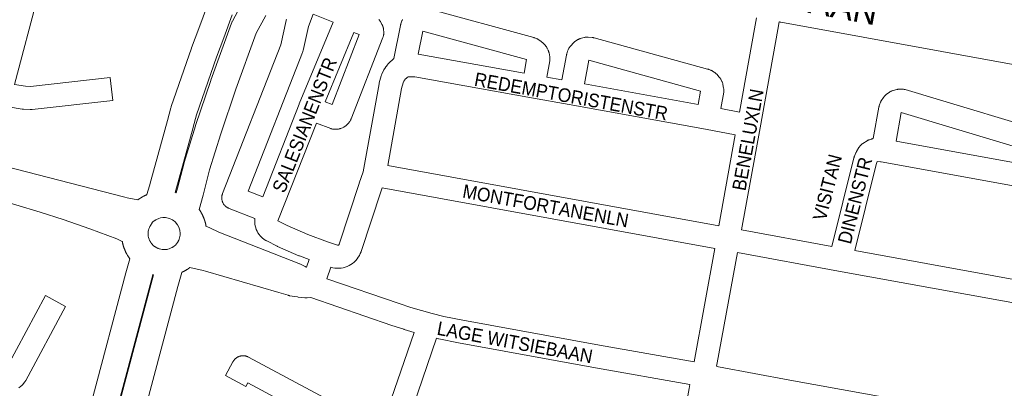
# Model space of a CAD drawing. Header units: metres. Extents: x 123819 to 142731, y 393440 to 405763.
# Tile 123 of 256: x 131279 to 131835, y 398484 to 398692. Entities that reach past the tile are written whole.
import ezdxf
from ezdxf.enums import TextEntityAlignment as Align

# ---------------------------------------------------------------- set-up
doc = ezdxf.new("R2010")
doc.units = ezdxf.units.M
doc.header["$MEASUREMENT"] = 0
for name, color, linetype, lineweight in [('gs-anno-wegen algemeen tekst', 7, 'Continuous', 0), ('gs-knt-aanvullende hoofdweg', 7, 'Continuous', 0), ('gs-knt-hoofdweg', 7, 'Continuous', 0), ('gs-knt-wegen algemeen', 7, 'Continuous', 0)]:
    doc.layers.add(name, color=color, linetype=linetype, lineweight=lineweight)
doc.styles.add('Style-Arial', font='arial.ttf')

msp = doc.modelspace()

# ---------------------------------------------------------------- linework, layer by layer
at = {"layer": 'gs-knt-aanvullende hoofdweg', "color": 7, "linetype": 'Continuous', "flags": 128}
for points in [[(131345.27, 398590.36), (131345.52, 398590.55), (131347.94, 398592.09), (131348.61, 398592.45), (131348.69, 398592.49), (131348.87, 398592.58), (131348.98, 398592.64), (131349.17, 398592.74), (131349.2, 398592.76), (131349.38, 398592.85), (131349.5, 398592.91), (131349.68, 398593), (131349.79, 398593.05), (131349.97, 398593.14), (131350.02, 398593.16), (131350.21, 398593.25), (131350.32, 398593.3), (131350.51, 398593.38), (131351.9, 398598.4), (131352.68, 398601.19), (131362.17, 398635.31), (131364.03, 398642.58), (131364.11, 398642.88), (131364.21, 398643.18), (131375.67, 398676.25), (131375.74, 398676.46), (131379.89, 398687.35), (131384.74, 398700.6)], [(131398.73, 398695.13), (131393.97, 398682.14), (131393.94, 398682.05), (131389.82, 398671.22), (131378.5, 398638.56), (131376.7, 398631.52), (131376.66, 398631.37), (131367.15, 398597.16), (131366.44, 398594.61), (131366.89, 398594.49), (131366.9, 398594.49), (131366.9, 398594.49), (131367.04, 398594.45), (131367.71, 398597), (131371.48, 398611.3), (131371.56, 398611.61), (131377.99, 398632.4), (131378.05, 398632.59), (131386.66, 398658.03), (131386.71, 398658.17), (131398.36, 398690.44), (131398.47, 398690.71), (131398.5, 398690.8), (131398.58, 398690.97), (131398.66, 398691.15), (131398.7, 398691.24), (131398.84, 398691.49), (131404.81, 398702.4)], [(131417.73, 398694.74), (131412.29, 398684.79), (131400.86, 398653.14), (131392.31, 398627.87), (131385.96, 398607.33), (131382.24, 398593.17), (131380.08, 398584.98), (131380.13, 398584.91), (131380.25, 398584.74), (131380.27, 398584.7), (131380.39, 398584.52), (131380.43, 398584.46), (131380.45, 398584.42), (131380.55, 398584.28), (131380.61, 398584.17), (131380.72, 398583.99), (131380.77, 398583.93), (131380.87, 398583.75), (131380.92, 398583.68), (131381.02, 398583.5), (131381.09, 398583.39), (131381.19, 398583.21), (131381.21, 398583.16), (131381.32, 398582.98), (131381.37, 398582.88), (131381.47, 398582.7), (131381.53, 398582.59), (131381.63, 398582.4), (131381.65, 398582.36), (131381.74, 398582.17), (131381.79, 398582.07), (131381.89, 398581.88), (131381.93, 398581.78), (131382.02, 398581.59), (131382.04, 398581.55), (131382.13, 398581.36), (131382.19, 398581.23), (131382.28, 398581.04), (131382.3, 398581), (131382.38, 398580.8), (131382.41, 398580.72), (131382.43, 398580.69), (131382.51, 398580.49), (131382.53, 398580.43), (131382.61, 398580.24), (131382.65, 398580.13), (131382.73, 398579.94), (131382.76, 398579.86), (131382.83, 398579.67), (131382.87, 398579.55), (131382.94, 398579.35), (131382.97, 398579.29), (131383.03, 398579.09), (131383.07, 398579), (131383.13, 398578.8), (131383.16, 398578.71), (131383.22, 398578.51), (131383.25, 398578.41), (131383.31, 398578.21), (131383.34, 398578.14), (131383.39, 398577.94), (131383.42, 398577.86), (131383.47, 398577.66), (131383.5, 398577.55), (131383.55, 398577.35), (131383.58, 398577.25), (131383.63, 398577.05), (131383.65, 398576.97), (131383.7, 398576.77), (131383.72, 398576.66), (131383.76, 398576.46), (131383.77, 398576.43), (131383.79, 398576.35), (131383.83, 398576.15), (131383.85, 398576.07), (131383.89, 398575.87), (131383.9, 398575.8), (131383.94, 398575.6), (131383.94, 398575.6)], [(131359.1, 398562.35), (131359.88, 398562.29), (131360.68, 398562.29), (131361.39, 398562.35), (131361.46, 398562.36), (131361.48, 398562.36), (131361.9, 398562.43), (131362.28, 398562.51), (131362.34, 398562.52), (131363.06, 398562.73), (131363.84, 398563.03), (131364.58, 398563.38), (131364.59, 398563.39), (131364.66, 398563.43), (131364.68, 398563.44), (131364.99, 398563.62), (131365.07, 398563.68), (131365.17, 398563.74), (131365.28, 398563.81), (131365.37, 398563.87), (131365.45, 398563.93), (131365.54, 398563.99), (131365.63, 398564.06), (131365.74, 398564.14), (131365.82, 398564.2), (131365.93, 398564.29), (131366, 398564.35), (131366.04, 398564.38), (131366.63, 398564.86), (131367.21, 398565.55), (131367.28, 398565.64), (131367.35, 398565.73), (131367.42, 398565.82), (131367.49, 398565.91), (131367.56, 398566), (131367.62, 398566.09), (131367.69, 398566.19), (131367.76, 398566.29), (131367.81, 398566.37), (131367.88, 398566.48), (131367.94, 398566.57), (131367.99, 398566.66), (131368.05, 398566.76), (131368.11, 398566.86), (131368.17, 398566.97), (131368.23, 398567.07), (131368.28, 398567.17), (131368.33, 398567.26), (131368.37, 398567.36), (131368.43, 398567.47), (131368.47, 398567.57), (131368.49, 398567.6), (131368.73, 398568.2), (131368.97, 398568.96), (131369.14, 398569.73), (131369.25, 398570.52), (131369.26, 398570.66), (131369.28, 398571.43), (131369.06, 398573.24), (131368.54, 398574.89), (131367.77, 398576.33), (131366.55, 398577.95), (131365.57, 398578.67), (131365.47, 398578.74), (131365.38, 398578.8), (131365.29, 398578.86), (131365.19, 398578.93), (131365.1, 398578.99), (131365, 398579.05), (131364.98, 398579.06), (131364.58, 398579.29), (131363.59, 398579.75), (131362.56, 398580.1), (131361.73, 398580.28), (131360.92, 398580.38), (131360.89, 398580.38), (131360.17, 398580.41), (131360.13, 398580.41), (131360.01, 398580.41), (131359.89, 398580.4), (131359.78, 398580.4), (131359.66, 398580.39), (131359.56, 398580.39), (131359.53, 398580.38), (131359.51, 398580.38), (131358.25, 398580.21), (131358.13, 398580.17), (131357.16, 398579.86), (131355.99, 398579.35), (131355.62, 398579.15), (131355.57, 398579.12), (131355.48, 398579.07), (131355.38, 398579.01), (131355.27, 398578.94), (131355.18, 398578.88), (131353.89, 398578), (131353.73, 398577.88), (131352.24, 398575.63), (131352.23, 398575.63), (131351.88, 398574.88), (131351.59, 398574.1), (131351.38, 398573.33), (131351.37, 398573.27), (131351.36, 398573.25), (131351.26, 398572.67), (131351.19, 398570.58), (131351.27, 398569.94), (131351.27, 398569.93), (131351.27, 398569.93), (131351.45, 398569.07), (131351.71, 398568.23), (131352.04, 398567.43), (131352.05, 398567.42), (131352.06, 398567.39), (131352.36, 398566.84), (131352.38, 398566.8), (131352.45, 398566.69), (131352.51, 398566.58), (131352.57, 398566.48), (131352.63, 398566.4), (131352.68, 398566.31), (131352.75, 398566.2), (131352.82, 398566.12), (131352.89, 398566.02), (131352.95, 398565.93), (131353.02, 398565.84), (131353.09, 398565.75), (131353.16, 398565.65), (131353.23, 398565.57), (131353.3, 398565.49), (131353.38, 398565.39), (131353.45, 398565.31), (131354.11, 398564.6), (131354.8, 398564.07), (131354.89, 398564.01), (131354.98, 398563.95), (131355.07, 398563.88), (131355.16, 398563.82), (131355.26, 398563.76), (131355.37, 398563.69), (131355.45, 398563.63), (131355.55, 398563.57), (131355.66, 398563.51), (131355.75, 398563.46), (131355.84, 398563.4), (131355.94, 398563.35), (131356.06, 398563.29), (131356.15, 398563.24), (131356.25, 398563.19), (131356.36, 398563.14), (131356.46, 398563.09), (131356.57, 398563.04), (131356.66, 398563), (131356.76, 398562.96), (131356.88, 398562.91), (131356.98, 398562.87), (131357.09, 398562.83), (131357.41, 398562.72), (131357.54, 398562.68), (131357.61, 398562.66), (131357.63, 398562.65), (131358.31, 398562.48), (131359.09, 398562.35), (131359.09, 398562.35), (131359.1, 398562.35)], [(131260.74, 398256.41), (131338.64, 398549.11), (131340.77, 398557.11), (131340.46, 398557.57), (131340.4, 398557.67), (131340.34, 398557.75), (131340.22, 398557.92), (131340.19, 398557.97), (131340.08, 398558.14), (131339.99, 398558.27), (131339.88, 398558.45), (131339.85, 398558.5), (131339.52, 398559.02), (131339.28, 398559.45), (131339.22, 398559.55), (131339.12, 398559.73), (131339.08, 398559.8), (131338.98, 398559.98), (131338.94, 398560.07), (131338.84, 398560.25), (131338.8, 398560.34), (131338.7, 398560.53), (131338.66, 398560.61), (131338.57, 398560.8), (131338.53, 398560.87), (131338.46, 398561.02), (131338.45, 398561.04), (131338.44, 398561.06), (131338.39, 398561.18), (131338.3, 398561.37), (131338.27, 398561.43), (131338.19, 398561.62), (131338.14, 398561.72), (131338.06, 398561.91), (131338.03, 398561.98), (131337.95, 398562.18), (131337.92, 398562.26), (131337.84, 398562.46), (131337.8, 398562.55), (131337.73, 398562.75), (131337.7, 398562.82), (131337.62, 398563.02), (131337.58, 398563.12), (131337.51, 398563.32), (131337.49, 398563.39), (131337.42, 398563.59), (131337.39, 398563.67), (131337.33, 398563.86), (131337.29, 398563.97), (131337.23, 398564.17), (131337.2, 398564.27), (131337.14, 398564.47), (131337.12, 398564.55), (131337.06, 398564.75), (131337.03, 398564.85), (131336.97, 398565.06), (131336.95, 398565.13), (131336.9, 398565.33), (131336.87, 398565.44), (131336.82, 398565.64), (131336.81, 398565.71), (131336.76, 398565.92), (131336.73, 398566.02), (131336.69, 398566.22), (131336.67, 398566.3), (131336.63, 398566.5), (131336.61, 398566.61), (131336.57, 398566.78)], [(131273.39, 398244.33), (131273.44, 398244.32), (131275.55, 398252.25), (131353.51, 398545.2), (131354.26, 398548), (131353.91, 398548.1), (131353.15, 398545.24), (131275.25, 398252.54), (131273.09, 398244.41), (131273.32, 398244.35), (131273.38, 398244.33), (131273.39, 398244.33), (131273.39, 398244.33)], [(131374.81, 398552.15), (131373.82, 398551.43), (131373.17, 398551.02), (131373.06, 398550.95), (131372.88, 398550.84), (131372.81, 398550.8), (131372.63, 398550.69), (131372.56, 398550.65), (131372.38, 398550.55), (131372.3, 398550.5), (131372.12, 398550.39), (131372.11, 398550.39), (131372.04, 398550.34), (131371.98, 398550.31), (131371.84, 398550.24), (131371.77, 398550.2), (131371.59, 398550.1), (131371.5, 398550.05), (131371.31, 398549.96), (131371.21, 398549.91), (131371.03, 398549.81), (131370.96, 398549.78), (131370.77, 398549.68), (131370.7, 398549.65), (131370.51, 398549.56), (131370.41, 398549.51), (131370.22, 398549.42), (131370.17, 398549.4), (131368.03, 398541.34), (131290.06, 398248.39)]]:
    msp.add_lwpolyline(points, dxfattribs=at)
at = {"layer": 'gs-knt-hoofdweg', "color": 7, "linetype": 'Continuous', "flags": 128}
msp.add_lwpolyline([(132030.64, 398632.39), (131708.86, 398690.98), (131708.49, 398691.06), (131708.12, 398691.15), (131708.05, 398691.17)], dxfattribs=at)
at = {"layer": 'gs-knt-wegen algemeen', "color": 7, "linetype": 'Continuous', "flags": 128}
for points in [[(131289.06, 398706.43), (131275.65, 398655.66), (131281.75, 398654.68), (131284.65, 398654.52), (131329.77, 398659.58, -0.368322), (131329.78, 398659.57), (131331.23, 398646.65, -0.36832), (131331.23, 398646.64), (131285.56, 398641.52), (131285.29, 398641.49), (131285.02, 398641.48), (131284.75, 398641.48), (131284.48, 398641.49), (131280.7, 398641.69), (131280.47, 398641.71), (131280.24, 398641.74), (131280.02, 398641.77), (131272.31, 398643.01), (131263.87, 398611.07)], [(131271.2, 398495.63), (131293.05, 398536.32, -0.370003), (131293.06, 398536.33), (131304.51, 398530.18, -0.370004), (131304.52, 398530.17), (131282.02, 398488.26), (131281.87, 398487.99), (131281.7, 398487.73), (131281.52, 398487.47), (131281.34, 398487.23), (131280.36, 398486.02), (131280.16, 398485.79), (131279.94, 398485.56), (131279.72, 398485.35), (131279.49, 398485.15), (131279.25, 398484.95), (131279, 398484.77), (131278.11, 398484.15)], [(131478.76, 398448.69), (131407.48, 398486.89), (131406.41, 398484.89, -0.369964), (131406.4, 398484.89), (131394.94, 398491.03, -0.369963), (131394.93, 398491.04), (131399.08, 398498.78), (131399.23, 398499.05), (131399.4, 398499.31), (131399.57, 398499.56), (131399.76, 398499.81), (131399.96, 398500.04), (131400.18, 398500.27), (131400.4, 398500.49), (131400.63, 398500.69), (131400.87, 398500.88), (131401.12, 398501.07), (131401.38, 398501.24), (131401.65, 398501.39), (131401.93, 398501.54), (131402.21, 398501.67), (131402.49, 398501.79), (131402.79, 398501.89), (131403.08, 398501.98), (131403.38, 398502.05), (131403.69, 398502.12), (131403.99, 398502.16), (131404.3, 398502.19), (131404.61, 398502.21), (131404.92, 398502.21), (131405.23, 398502.2), (131405.54, 398502.17), (131405.85, 398502.13), (131406.15, 398502.08), (131406.45, 398502.01), (131406.75, 398501.92), (131407.04, 398501.82), (131407.33, 398501.71), (131407.61, 398501.58), (131407.89, 398501.44), (131483.04, 398461.17), (131501.69, 398515.46)]]:
    msp.add_lwpolyline(points, format="xyb", dxfattribs=at)
for points in [[(131508.34, 398698.9), (131569.19, 398682.24), (131569.41, 398682.18), (131569.62, 398682.11), (131569.84, 398682.03), (131570.97, 398681.59), (131571.26, 398681.47), (131571.54, 398681.34), (131571.81, 398681.19), (131572.07, 398681.04), (131572.33, 398680.87), (131572.58, 398680.68), (131574.31, 398679.36), (131574.54, 398679.17), (131574.76, 398678.97), (131574.98, 398678.77), (131575.18, 398678.55), (131575.37, 398678.32), (131575.56, 398678.09), (131576.21, 398677.21), (131576.39, 398676.97), (131576.55, 398676.72), (131576.7, 398676.46), (131576.84, 398676.2), (131577.32, 398675.21), (131577.44, 398674.95), (131577.56, 398674.67), (131577.66, 398674.39), (131577.74, 398674.11), (131577.82, 398673.82), (131577.88, 398673.53), (131578.28, 398671.39), (131578.33, 398671.1), (131578.36, 398670.81), (131578.38, 398670.52), (131578.39, 398670.23), (131578.39, 398669.94), (131578.37, 398669.64), (131578.34, 398669.35), (131578.29, 398669.06), (131576.67, 398659.85), (131585.19, 398658.31), (131587.72, 398672.29), (131587.76, 398672.5), (131587.81, 398672.71), (131587.87, 398672.92), (131588.19, 398674.07), (131588.29, 398674.37), (131588.39, 398674.66), (131588.51, 398674.95), (131588.65, 398675.23), (131589.15, 398676.2), (131589.29, 398676.47), (131589.44, 398676.72), (131589.6, 398676.97), (131589.78, 398677.21), (131589.96, 398677.44), (131590.16, 398677.66), (131591.63, 398679.27), (131591.84, 398679.48), (131592.06, 398679.69), (131592.28, 398679.88), (131592.52, 398680.07), (131592.76, 398680.24), (131593.01, 398680.4), (131593.94, 398680.97), (131594.2, 398681.12), (131594.46, 398681.26), (131594.73, 398681.39), (131595, 398681.5), (131595.28, 398681.6), (131595.56, 398681.69), (131597.66, 398682.29), (131597.95, 398682.37), (131598.24, 398682.43), (131598.53, 398682.48), (131598.83, 398682.51), (131599.12, 398682.53), (131599.42, 398682.54), (131599.72, 398682.54), (131600.01, 398682.52), (131602.18, 398682.33), (131602.48, 398682.3), (131602.77, 398682.25), (131603.07, 398682.19), (131603.35, 398682.12), (131667.55, 398664.42), (131667.76, 398664.36), (131667.96, 398664.29), (131668.16, 398664.22), (131669.28, 398663.79), (131669.56, 398663.67), (131669.84, 398663.54), (131670.11, 398663.39), (131670.38, 398663.23), (131671.31, 398662.65), (131671.56, 398662.49), (131671.8, 398662.32), (131672.03, 398662.13), (131672.26, 398661.93), (131672.47, 398661.73), (131672.68, 398661.51), (131674.14, 398659.9), (131674.34, 398659.67), (131674.52, 398659.44), (131674.69, 398659.2), (131674.86, 398658.95), (131675.01, 398658.69), (131675.14, 398658.43), (131675.63, 398657.45), (131675.76, 398657.18), (131675.88, 398656.91), (131675.98, 398656.63), (131676.07, 398656.35), (131676.14, 398656.06), (131676.2, 398655.77), (131676.61, 398653.63), (131676.66, 398653.34), (131676.7, 398653.05), (131676.72, 398652.76), (131676.73, 398652.46), (131676.73, 398652.17), (131676.71, 398651.88), (131676.68, 398651.59), (131676.64, 398651.3), (131675.05, 398642.05), (131685.53, 398639.98)], [(131440.68, 398552.25), (131442.17, 398556.62), (131436.69, 398558.67), (131436.51, 398558.74), (131436.33, 398558.82), (131424.4, 398564.11), (131424.13, 398564.24), (131418.29, 398567.16), (131418.04, 398567.29), (131417.8, 398567.43), (131416.81, 398568.04), (131416.57, 398568.19), (131416.33, 398568.36), (131416.11, 398568.53), (131415.31, 398569.24), (131414.57, 398570.01), (131413.9, 398570.85), (131413.3, 398571.73), (131412.78, 398572.67), (131412.34, 398573.65), (131411.99, 398574.65), (131411.72, 398575.69), (131411.55, 398576.75), (131411.46, 398577.81), (131411.46, 398578.88), (131411.56, 398579.94), (131396.96, 398585.57), (131396.68, 398585.69), (131396.39, 398585.83), (131396.12, 398585.97), (131395.85, 398586.13), (131395.59, 398586.3), (131395.34, 398586.48), (131395.1, 398586.68), (131394.87, 398586.89), (131394.65, 398587.1), (131394.43, 398587.33), (131394.23, 398587.57), (131394.04, 398587.81), (131393.87, 398588.07), (131393.7, 398588.33), (131393.55, 398588.61), (131393.41, 398588.88), (131393.29, 398589.17), (131393.18, 398589.46), (131393.08, 398589.75), (131393, 398590.05), (131392.93, 398590.36), (131392.87, 398590.66), (131392.83, 398590.97), (131392.81, 398591.28), (131392.8, 398591.59), (131392.8, 398591.9), (131392.82, 398592.21), (131392.86, 398592.52), (131392.9, 398592.83), (131392.97, 398593.13), (131393.05, 398593.43), (131393.14, 398593.73), (131393.25, 398594.02), (131426.19, 398678.14), (131429.17, 398691.86), (131429.24, 398692.11), (131429.31, 398692.37), (131429.39, 398692.62)], [(131407.75, 398595.36), (131415.98, 398592.19), (131436.61, 398644.66), (131436.65, 398644.77), (131455.76, 398690.98), (131444.53, 398695.52), (131441.78, 398688.57), (131438.8, 398674.86), (131438.74, 398674.61), (131438.67, 398674.36), (131438.59, 398674.12), (131438.5, 398673.87), (131407.75, 398595.36)], [(131481.6, 398692.54), (131481.81, 398692.31), (131482.01, 398692.07), (131482.19, 398691.82), (131482.37, 398691.56), (131482.53, 398691.29), (131483.41, 398689.75), (131483.55, 398689.49), (131483.68, 398689.23), (131483.79, 398688.96), (131483.9, 398688.69), (131483.99, 398688.42), (131484.07, 398688.14), (131484.14, 398687.85), (131484.19, 398687.57), (131484.23, 398687.28), (131484.26, 398686.99), (131484.39, 398685.22), (131484.4, 398684.93), (131484.4, 398684.64), (131484.39, 398684.35), (131484.37, 398684.06), (131484.33, 398683.77), (131484.28, 398683.49), (131484.22, 398683.2), (131484.15, 398682.92), (131484.06, 398682.65), (131483.96, 398682.37), (131465.99, 398636.36), (131465.87, 398636.07), (131465.74, 398635.8), (131465.59, 398635.53), (131465.18, 398634.8), (131465.04, 398634.55), (131464.88, 398634.31), (131464.71, 398634.08), (131464.53, 398633.85), (131464.34, 398633.63), (131464.14, 398633.42), (131463.6, 398632.87), (131463.37, 398632.65), (131463.13, 398632.44), (131462.88, 398632.25), (131462.62, 398632.06), (131462.36, 398631.89), (131462.08, 398631.74), (131461.8, 398631.59), (131461.51, 398631.46), (131460.1, 398630.86), (131459.81, 398630.75), (131459.51, 398630.64), (131459.21, 398630.56), (131458.9, 398630.48), (131458.59, 398630.43), (131458.27, 398630.38), (131457.96, 398630.36), (131457.64, 398630.35), (131456.87, 398630.34), (131456.56, 398630.34), (131456.25, 398630.36), (131455.94, 398630.39), (131455.64, 398630.44), (131455.34, 398630.5), (131455.04, 398630.58), (131454.74, 398630.67), (131454.45, 398630.77), (131446.36, 398633.88), (131424.61, 398578.56), (131429.81, 398575.95), (131441.43, 398570.8), (131452.52, 398566.64), (131458.22, 398564.78), (131458.29, 398564.77), (131458.37, 398564.76), (131458.44, 398564.75), (131458.52, 398564.75), (131458.59, 398564.76), (131458.67, 398564.78), (131458.74, 398564.8), (131458.81, 398564.83), (131458.88, 398564.86), (131458.94, 398564.9), (131459, 398564.95), (131459.06, 398565), (131459.11, 398565.05), (131459.15, 398565.11), (131459.19, 398565.18), (131459.23, 398565.24), (131459.26, 398565.31), (131470.54, 398599.73), (131470.57, 398599.82), (131472.77, 398606.21), (131481.76, 398656.11), (131481.83, 398656.42), (131481.91, 398656.73), (131483.03, 398660.7), (131483.11, 398660.95), (131483.2, 398661.21), (131483.3, 398661.46), (131483.41, 398661.7), (131484.2, 398663.38), (131484.34, 398663.65), (131484.49, 398663.92), (131485.31, 398665.3), (131485.44, 398665.52), (131485.58, 398665.73), (131485.73, 398665.93), (131486.47, 398666.9), (131486.66, 398667.13), (131486.85, 398667.35), (131487.06, 398667.56), (131488.28, 398668.78), (131488.5, 398668.99), (131488.74, 398669.19), (131490.16, 398670.36)], [(131490.16, 398670.36), (131493.83, 398689.05), (131493.88, 398689.28), (131493.94, 398689.52), (131494.01, 398689.75), (131494.09, 398689.98), (131494.69, 398691.68), (131494.81, 398691.97), (131494.93, 398692.26), (131495.07, 398692.54)], [(131685.53, 398639.98), (131694.47, 398689.25), (131695.24, 398693.52)], [(131503.93, 398672.92), (131563.85, 398662.15), (131565.21, 398669.84), (131506.49, 398685.91), (131503.93, 398672.92)], [(131708.05, 398691.17), (131707.28, 398686.92), (131697.17, 398631.16), (131686.68, 398573.41)], [(131451.23, 398645.96), (131455.17, 398644.44), (131470.59, 398683.93), (131467.43, 398685.14), (131451.23, 398645.96)], [(131598, 398656), (131662.25, 398644.45), (131663.55, 398652.02), (131600.47, 398669.41), (131600.47, 398669.41), (131600.46, 398669.41), (131600.43, 398669.41), (131598, 398656)], [(131498.18, 398659.98), (131497.84, 398659.82), (131497.23, 398659.32), (131496.55, 398658.64), (131496.31, 398658.33), (131495.84, 398657.53), (131495.41, 398656.62), (131494.52, 398653.49), (131486.65, 398609.8)], [(131683.21, 398627.17), (131666.36, 398630.49), (131589.28, 398644.34), (131567.97, 398648.18), (131501.99, 398660.04), (131499.17, 398660.05), (131498.18, 398659.98)], [(131498.18, 398659.98), (131498.18, 398659.98)], [(131498.18, 398659.98), (131498.18, 398659.98)], [(131761.15, 398625.11), (131764.39, 398642.85), (131764.43, 398643.08), (131764.49, 398643.32), (131764.55, 398643.55), (131764.93, 398644.81), (131765.03, 398645.11), (131765.15, 398645.41), (131765.27, 398645.7), (131765.41, 398645.99), (131765.57, 398646.26), (131765.74, 398646.53), (131766.94, 398648.35), (131767.11, 398648.6), (131767.29, 398648.83), (131767.48, 398649.06), (131767.68, 398649.28), (131767.9, 398649.49), (131768.12, 398649.69), (131768.35, 398649.88), (131768.58, 398650.06), (131770.36, 398651.33), (131770.6, 398651.49), (131770.85, 398651.65), (131771.11, 398651.79), (131771.38, 398651.93), (131771.65, 398652.05), (131771.93, 398652.15), (131772.21, 398652.25), (131772.5, 398652.33), (131774.6, 398652.88), (131774.89, 398652.95), (131775.18, 398653.01), (131775.48, 398653.05), (131775.77, 398653.08), (131776.07, 398653.09), (131776.37, 398653.09), (131777.46, 398653.07), (131777.76, 398653.06), (131778.05, 398653.04), (131778.35, 398653), (131778.64, 398652.94), (131778.93, 398652.88), (131779.22, 398652.8)], [(131779.22, 398652.8), (131870.66, 398625.34)], [(131774.1, 398623.57), (131864.35, 398607.17), (131865.4, 398613.32), (131777.07, 398639.85), (131774.1, 398623.57)], [(131673.88, 398575.74), (131683.21, 398627.17)], [(131737.86, 398564.08), (131750.25, 398614.14), (131750.32, 398614.4), (131750.41, 398614.66), (131750.5, 398614.92), (131750.6, 398615.17), (131751.43, 398617.07), (131751.52, 398617.28), (131751.63, 398617.49), (131751.74, 398617.7), (131753.05, 398620), (131753.2, 398620.25), (131753.37, 398620.5), (131753.54, 398620.73), (131753.72, 398620.96), (131753.91, 398621.18), (131754.11, 398621.39), (131754.32, 398621.59), (131754.54, 398621.78), (131754.77, 398621.96), (131755.01, 398622.14), (131755.25, 398622.3), (131757.69, 398623.83), (131757.95, 398623.98), (131758.21, 398624.12), (131758.48, 398624.25), (131758.75, 398624.37), (131759.04, 398624.47), (131760.15, 398624.86), (131760.43, 398624.95), (131760.73, 398625.03), (131761.02, 398625.09), (131761.15, 398625.11)], [(131336.57, 398566.78), (131333.57, 398568.41), (131318.14, 398574.07), (131303.21, 398579.37), (131290.19, 398583.45), (131262.35, 398591.75), (131253.5, 398594.09), (131253.23, 398594.16), (131252.97, 398594.25), (131252.45, 398594.44), (131174.05, 398615.24), (131174.02, 398615.25), (131161.56, 398618.62)], [(131263.87, 398611.07), (131337.96, 398591.94), (131339.36, 398591.58), (131345.27, 398590.36)], [(131486.65, 398609.8), (131673.88, 398575.74)], [(131765.36, 398611.92), (131763.51, 398612.05), (131763.23, 398611.56), (131762.76, 398610.48), (131750.7, 398561.74)], [(131765.37, 398611.92), (131765.36, 398611.92), (131765.36, 398611.92)], [(131765.37, 398611.92), (131765.36, 398611.92), (131765.36, 398611.92)], [(131882.2, 398590.69), (131868.5, 398593.18), (131765.66, 398611.87), (131765.37, 398611.92)], [(131483.43, 398597.16), (131482.9, 398595.63), (131471.61, 398561.19), (131471.58, 398561.1), (131471.15, 398560), (131470.62, 398558.94), (131470.01, 398557.93), (131469.32, 398556.97), (131468.54, 398556.08), (131467.7, 398555.26), (131466.78, 398554.51), (131465.81, 398553.84), (131464.78, 398553.26), (131463.71, 398552.77), (131462.6, 398552.36), (131461.45, 398552.06), (131460.29, 398551.85), (131459.11, 398551.75), (131457.93, 398551.74), (131456.76, 398551.84), (131455.59, 398552.03), (131454.46, 398552.32), (131452.24, 398545.83)], [(131671.55, 398562.93), (131483.43, 398597.16)], [(131383.94, 398575.6), (131390.05, 398572.69), (131391.15, 398572.16), (131436.44, 398554.37), (131436.69, 398554.27), (131436.94, 398554.15), (131440, 398552.64), (131440.25, 398552.51), (131440.49, 398552.37), (131440.68, 398552.25)], [(131686.68, 398573.41), (131737.86, 398564.08)], [(131659.88, 398498.72), (131671.55, 398562.93)], [(131684.36, 398560.6), (131673.01, 398498.17), (131672.66, 398496.24)], [(131867.68, 398527.24), (131741.55, 398550.17), (131741.54, 398550.17), (131684.36, 398560.6)], [(131750.7, 398561.74), (131869.66, 398540.11), (131873.05, 398539.87)], [(131501.69, 398515.46), (131496, 398517.09), (131495.76, 398517.17), (131489.04, 398519.39), (131488.96, 398519.41), (131443.19, 398535.17), (131441.16, 398534.98), (131440.89, 398534.96), (131440.62, 398534.96), (131440.35, 398534.96), (131440.07, 398534.97), (131439.8, 398535), (131435.94, 398535.45), (131435.68, 398535.49), (131431.21, 398536.19), (131430.9, 398536.25), (131430.59, 398536.32), (131430.28, 398536.41), (131425.01, 398538.06), (131383.67, 398550.12), (131382.31, 398550.43), (131374.81, 398552.15)], [(131452.24, 398545.83), (131493.16, 398531.74), (131499.71, 398529.57), (131511.75, 398526.13), (131518.37, 398524.51), (131529.17, 398522.29), (131606.4, 398508.17), (131659.88, 398498.72)], [(131514.3, 398512.1), (131492.87, 398449.7), (131476.26, 398401.36), (131464.08, 398365.89)], [(131657.55, 398485.91), (131604.12, 398495.35), (131604.08, 398495.36), (131526.76, 398509.5), (131526.62, 398509.52), (131515.63, 398511.78), (131515.4, 398511.83), (131514.3, 398512.1)], [(131672.66, 398496.24), (131673.66, 398496.02), (131714.09, 398488.47), (131799.63, 398473.01), (131809.55, 398471.25), (131809.63, 398471.23), (131825.03, 398468.31), (131825.25, 398468.26), (131825.47, 398468.21), (131825.69, 398468.15), (131830.7, 398466.64), (131830.92, 398466.57), (131831.14, 398466.5), (131831.35, 398466.41), (131835.65, 398464.61)], [(131644.23, 398413.89), (131644.87, 398416.15), (131657.16, 398483.78), (131657.55, 398485.91)]]:
    msp.add_lwpolyline(points, dxfattribs=at)

# ---------------------------------------------------------------- texts
at = {"layer": 'gs-anno-wegen algemeen tekst', "color": 7, "style": 'Style-Arial'}
msp.add_text('RUECKERTBAAN', height=13.6, rotation=349.3469, dxfattribs=at).set_placement((131686.75, 398710.27), align=Align.MIDDLE_CENTER)
at = {"layer": 'gs-anno-wegen algemeen tekst', "color": 7, "style": 'Style-Arial', "width": 0.909091}
for s, rotation, p in [('SALESIANENSTR', 68.3273, (131439.65, 398632.8)), ('REDEMPTORISTENSTR', 349.7407, (131590.39, 398648.99)), ('VISITAN', 75.7651, (131735.24, 398597.48)), ('DINENSTR', 75.7651, (131750.88, 398590.09)), ('MONTFORTANENLN', 349.688, (131575.98, 398587.04)), ('LAGE WITSIEBAAN', 349.4384, (131558.59, 398509.8))]:
    msp.add_text(s, height=7.7, rotation=rotation, dxfattribs=at).set_placement(p, align=Align.MIDDLE_CENTER)
at = {"layer": 'gs-anno-wegen algemeen tekst', "color": 7, "insert": (131690.37, 398624.44), "char_height": 7.7, "attachment_point": 5, "rotation": 79.7285, "line_spacing_factor": 0.6, "style": 'Style-Arial'}
msp.add_mtext('\\H1x;\\W0.909091;BENELUXLN^J', dxfattribs=at)

doc.saveas('drawing.dxf')
